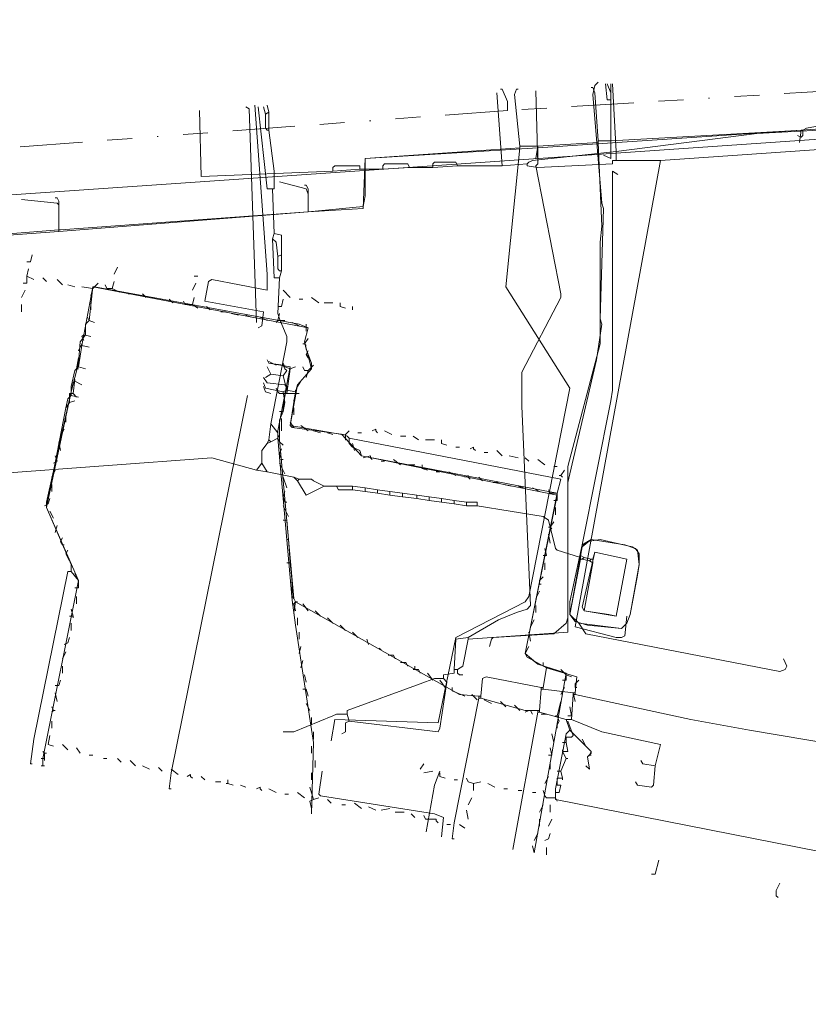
# Model space of a CAD drawing. Header units: metres. Extents: x 132121 to 132666, y 517581 to 517729.
# Tile 2 of 7: x 132231 to 132294, y 517638 to 517717. Entities that reach past the tile are written whole.
import ezdxf
from ezdxf.lldxf.tags import DXFTag

# ---------------------------------------------------------------- set-up
doc = ezdxf.new("R2010")
doc.units = ezdxf.units.M
doc.linetypes.add('RI-OVERIG', pattern=[17, 5, -2, 2, -2, 0, -2, 2, -2])
for name, color, linetype, lineweight in [('B-OI-KL-DATA_KPN_0000546663_VECT_16O055779-G', 90, 'KL-DATA-N', 18), ('B-OI-KL-DATA_PRORAIL_0000596202_VECT_16O055779-G', 90, 'KL-DATA-N', 18), ('B-OI-KL-ET_LS_HOORN_0000584935_VECT_16O055779-G', 190, 'KL-LS-N', 18), ('B-OI-KL-ET_LS_LIANDER_0000574962_VECT_16O055779-G', 190, 'KL-LS-N', 18), ('B-OI-KL-ET_LS_PRORAIL_0000596202_VECT_16O055779-G', 190, 'KL-LS-N', 18), ('B-OI-KL-ET_MS_LIANDER_0000574962_VECT_16O055779-G', 130, 'KL-MS-N', 18), ('B-OI-KL-ET_MS_PRORAIL_0000596202_VECT_16O055779-G', 130, 'KL-MS-N', 18), ('B-OI-KL-GAS_HD_LIANDER_0000574962_VECT_16O055779-G', 30, 'KL-GAS-HD-N', 18), ('B-OI-KL-GAS_LD_LIANDER_0000574962_VECT_16O055779-G', 50, 'KL-GAS-LD-N', 18), ('B-OI-KL-OVERIG_PRORAIL_0000596202_VECT_16O055779-G', 8, 'CONTINUOUS', 18), ('B-OI-KL-WATER_PRORAIL_0000596202_VECT_16O055779-G', 170, 'KL-WATER-N', 18), ('B-OI-KL-WATER_PWN_0000571124_VECT_16O055779-G', 170, 'KL-WATER-N', 18), ('B-OI-RI-DRUK_HOORN_0000584935_VECT_16O055779-G', 210, 'RI-PERS', 18), ('B-OI-RI-VRIJVERVAL_HOORN_0000584935_VECT_16O055779-G', 210, 'RI-OVERIG', 18), ('B-OI-RI-VRIJVERVAL_PRORAIL_0000596202_VECT_16O055779-G', 210, 'RI-OVERIG', 18)]:
    doc.layers.add(name, color=color, linetype=linetype, lineweight=lineweight)
tags = doc.linetypes.add('KL-DATA-N', pattern='A,4,-1,[101,NLCS.SHX,S=0.5,R=0,X=0,Y=0],-1,4,-1,["D",Standard,S=1,R=0,X=-0.25,Y=-0.5],-1.5', length=12.5).pattern_tags.tags
tags[18] = DXFTag(74, 10)
tags = doc.linetypes.add('KL-GAS-HD-N', pattern='A,4,-1,[69,NLCS.SHX,S=0.5,R=0,X=0,Y=0],-1,4,-1,["H",Standard,S=1,R=0,X=0,Y=-0.5],-2', length=13).pattern_tags.tags
tags[18] = DXFTag(74, 10)
tags = doc.linetypes.add('KL-GAS-LD-N', pattern='A,4,-1,[69,NLCS.SHX,S=0.5,R=0,X=0,Y=0],-1,4,-1,["L",Standard,S=1,R=0,X=0.25,Y=-0.5],-2', length=13).pattern_tags.tags
tags[18] = DXFTag(74, 10)
tags = doc.linetypes.add('KL-LS-N', pattern='A,4,-1,[103,NLCS.SHX,S=0.75,R=0,X=0,Y=0],-1,4,-1,["L",Standard,S=1,R=0,X=0,Y=-0.5],-2', length=13).pattern_tags.tags
tags[18] = DXFTag(74, 10)
tags = doc.linetypes.add('KL-MS-N', pattern='A,4,-1,[103,NLCS.SHX,S=0.75,R=0,X=0,Y=0],-1,4,-1,["M",Standard,S=1,R=0,X=0,Y=-0.5],-2', length=13).pattern_tags.tags
tags[18] = DXFTag(74, 10)
doc.linetypes.add('KL-WATER-N', pattern='A,7,-0.5,[168,NLCS.SHX,S=0.75,R=0,X=0.75,Y=0],-2', length=9.5)
tags = doc.linetypes.add('RI-PERS', pattern='A,7,-2,["P",Standard,S=1.8,R=0,X=-0.5,Y=-0.9],-2,7,-2,[102,NLCS.SHX,S=1,R=180,X=0,Y=0],-2', length=22).pattern_tags.tags
tags[6] = DXFTag(74, 10)

msp = doc.modelspace()

# ---------------------------------------------------------------- linework, layer by layer
at = {"layer": 'B-OI-KL-DATA_KPN_0000546663_VECT_16O055779-G', "flags": 128}
for points in [[(132269.786, 517705.643), (132269.357, 517711.5)], [(132278.643, 517712.214), (132278.929, 517706.786)], [(132357.071, 517711.643), (132356.929, 517711.214), (132282.5, 517706.071)], [(132256.214, 517705.214), (132245.643, 517704.786), (132245.5, 517710.071)], [(132317.5, 517710.214), (132303.214, 517708.929), (132290.214, 517708.214), (132278.929, 517706.786)], [(132278.929, 517706.786), (132272.214, 517706.071), (132271.929, 517705.929), (132271.786, 517705.786)], [(132278.929, 517706.786), (132278.929, 517706.071)], [(132278.929, 517706.071), (132278.643, 517706.071), (132278.643, 517705.786), (132272.643, 517705.5), (132271.786, 517705.643), (132271.786, 517705.786)], [(132282.5, 517706.071), (132275.643, 517668.643), (132278.929, 517667.786), (132279.357, 517667.786), (132279.643, 517667.929), (132279.786, 517669.5)], [(132278.929, 517706.071), (132282.5, 517706.071)], [(132258.357, 517705.357), (132258.357, 517705.643), (132256.357, 517705.643), (132256.214, 517705.5), (132256.214, 517705.214)], [(132258.357, 517705.357), (132256.214, 517705.214)], [(132258.357, 517705.357), (132260.214, 517705.357)], [(132262.357, 517705.5), (132262.214, 517705.786), (132260.357, 517705.786), (132260.214, 517705.643), (132260.214, 517705.357)], [(132262.357, 517705.5), (132260.214, 517705.357)], [(132262.357, 517705.5), (132264.214, 517705.5)], [(132266.214, 517705.643), (132266.071, 517705.929), (132264.357, 517705.929), (132264.214, 517705.786), (132264.214, 517705.5)], [(132266.214, 517705.643), (132264.214, 517705.5)], [(132266.214, 517705.643), (132269.786, 517705.643)], [(132271.786, 517705.786), (132269.786, 517705.643)]]:
    msp.add_lwpolyline(points, dxfattribs=at)
at = {"layer": 'B-OI-KL-DATA_PRORAIL_0000596202_VECT_16O055779-G', "flags": 128}
for points in [[(132250.929, 517690.071), (132251.071, 517689.786), (132252.786, 517689.5), (132251.786, 517684.357), (132251.786, 517683.786), (132252.929, 517670.786), (132253.214, 517668.786), (132254.643, 517659.357), (132254.5, 517653.643)], [(132236.071, 517688.071), (132235.5, 517688.357), (132235.357, 517688.214), (132233.214, 517678.643), (132233.214, 517678.214), (132235.786, 517672.357), (132232.929, 517658.071), (132232.929, 517657.5), (132233.071, 517657.5)]]:
    msp.add_lwpolyline(points, dxfattribs=at)
at = {"layer": 'B-OI-KL-ET_LS_HOORN_0000584935_VECT_16O055779-G', "flags": 128}
for points in [[(132318.5, 517710.214), (132293.786, 517708.5)], [(132293.786, 517708.5), (132272.643, 517707.071)], [(132293.786, 517708.5), (132293.643, 517707.5)], [(132272.643, 517707.071), (132258.786, 517706.214), (132258.786, 517703.214), (132258.643, 517702.357), (132254.214, 517701.929)], [(132272.643, 517707.071), (132272.643, 517705.929)], [(132254.214, 517701.929), (132254.214, 517703.357), (132254.071, 517703.786), (132251.929, 517704.357)], [(132234.214, 517700.357), (132234.214, 517702.5), (132234.071, 517702.643), (132231.214, 517702.929)], [(132254.214, 517701.929), (132234.214, 517700.357)], [(132234.214, 517700.357), (132212.643, 517698.786)]]:
    msp.add_lwpolyline(points, dxfattribs=at)
at = {"layer": 'B-OI-KL-ET_LS_LIANDER_0000574962_VECT_16O055779-G', "flags": 128}
for points in [[(132271.214, 517707.214), (132270.786, 517711.357), (132270.929, 517711.786), (132271.071, 517711.786)], [(132277.5, 517707.643), (132277.214, 517711.5), (132277.071, 517711.929), (132276.929, 517711.929)], [(132278.5, 517710.929), (132278.214, 517710.929), (132278.071, 517712.214)], [(132278.5, 517710.929), (132278.5, 517712.214)], [(132278.5, 517710.929), (132278.5, 517707.643)], [(132325.643, 517710.786), (132324.643, 517710.5), (132318.5, 517710.214), (132318.5, 517709.786), (132317.786, 517710.214), (132294.929, 517708.786), (132294.214, 517708.643), (132293.929, 517708.5)], [(132293.929, 517708.5), (132278.5, 517707.643)], [(132293.929, 517708.5), (132293.929, 517708.071), (132293.786, 517707.929), (132293.5, 517708.071)], [(132277.5, 517707.643), (132278.5, 517707.643)], [(132277.5, 517707.643), (132277.5, 517707.5)], [(132271.214, 517707.071), (132258.786, 517706.214), (132258.643, 517702.214), (132254.214, 517701.929)], [(132271.214, 517707.071), (132270.071, 517695.929), (132275.214, 517687.786), (132271.929, 517671.071), (132271.643, 517670.643), (132266.071, 517667.786), (132264.643, 517660.929), (132256.357, 517661.214), (132256.071, 517659.5)], [(132277.5, 517707.5), (132277.786, 517700.786), (132277.643, 517699.5), (132277.643, 517691.357), (132275.071, 517681.5), (132275.071, 517669.357), (132274.929, 517668.929), (132273.929, 517668.071), (132269.071, 517667.786), (132268.929, 517667.643), (132268.786, 517667.071)], [(132271.214, 517707.214), (132272.643, 517707.214)], [(132271.214, 517707.214), (132271.214, 517707.071)], [(132272.643, 517707.214), (132272.5, 517706.214)], [(132277.5, 517707.5), (132272.643, 517707.214)], [(132254.214, 517701.929), (132254.214, 517703.786), (132254.071, 517704.071), (132253.929, 517704.071)], [(132234.214, 517700.5), (132234.214, 517702.786), (132234.071, 517703.071), (132233.929, 517703.071)], [(132254.214, 517701.929), (132234.357, 517700.5)], [(132234.214, 517700.5), (132212.643, 517698.786)], [(132234.214, 517700.5), (132234.357, 517700.5)], [(132234.214, 517700.5), (132234.357, 517700.5)]]:
    msp.add_lwpolyline(points, dxfattribs=at)
msp.add_lwpolyline([(132278.357, 517669.643), (132278.929, 517669.5), (132279.786, 517674.071), (132277.214, 517674.643), (132276.214, 517670.214), (132276.357, 517669.929)], close=True, dxfattribs=at)
at = {"layer": 'B-OI-KL-ET_LS_PRORAIL_0000596202_VECT_16O055779-G', "flags": 128}
for points in [[(132272.357, 517650.5), (132274.929, 517664.929), (132272.643, 517665.643), (132271.643, 517666.5), (132274.214, 517679.214), (132258.5, 517682.357), (132256.929, 517684.071), (132252.786, 517684.786), (132253.357, 517688.071), (132254.5, 517689.357), (132253.929, 517691.5), (132254.214, 517692.643), (132236.929, 517695.929), (132236.643, 517693.214), (132236.357, 517692.929), (132236.357, 517692.071), (132235.929, 517691.5), (132235.786, 517689.786), (132235.214, 517687.5), (132233.214, 517678.214), (132235.786, 517672.357), (132232.929, 517658.071), (132232.929, 517657.5), (132233.071, 517657.5)], [(132250.643, 517688.643), (132250.929, 517688.214), (132252.357, 517688.071), (132252.5, 517687.929), (132251.786, 517684.357), (132251.786, 517683.786), (132252.929, 517670.786), (132253.214, 517668.786), (132254.643, 517659.357), (132254.5, 517653.643)], [(132249.357, 517687.214), (132243.214, 517656.929), (132243.071, 517655.643), (132243.214, 517655.643)]]:
    msp.add_lwpolyline(points, dxfattribs=at)
at = {"layer": 'B-OI-KL-ET_MS_LIANDER_0000574962_VECT_16O055779-G', "flags": 128}
for points in [[(132251.357, 517703.786), (132250.929, 517703.786), (132250.214, 517710.357)], [(132250.786, 517709.786), (132250.643, 517710.357)], [(132251.071, 517709.929), (132250.786, 517709.786)], [(132251.071, 517709.929), (132250.929, 517710.5)], [(132251.071, 517709.929), (132251.071, 517708.5)], [(132250.786, 517709.786), (132250.786, 517708.643), (132250.929, 517708.5), (132251.071, 517708.5)], [(132251.071, 517708.5), (132251.5, 517705.214), (132251.5, 517703.786), (132251.357, 517703.786)], [(132251.357, 517703.786), (132251.5, 517700.214)], [(132251.5, 517700.214), (132251.357, 517699.786)], [(132251.357, 517699.786), (132251.643, 517699.5), (132251.786, 517698.357)], [(132251.357, 517699.786), (132251.5, 517696.643), (132251.929, 517696.643)], [(132251.5, 517700.214), (132252.071, 517700.071), (132252.071, 517698.5)], [(132252.071, 517698.5), (132251.786, 517698.357)], [(132251.786, 517698.357), (132251.786, 517697.357), (132251.929, 517697.214), (132252.071, 517697.214)], [(132252.071, 517698.5), (132252.071, 517697.214)], [(132251.929, 517696.643), (132251.786, 517693.786), (132251.929, 517693.357), (132252.5, 517691.929), (132252.5, 517691.5), (132251.214, 517684.929)], [(132252.071, 517697.214), (132251.929, 517696.643)], [(132251.214, 517684.929), (132251.071, 517683.643)], [(132251.214, 517684.929), (132251.786, 517684.214), (132251.786, 517683.786), (132251.214, 517683.5)], [(132250.929, 517683.357), (132250.5, 517682.786), (132250.5, 517681.786)], [(132251.071, 517683.643), (132250.929, 517683.357)], [(132251.214, 517683.5), (132250.929, 517683.357)], [(132251.071, 517683.643), (132251.214, 517683.5)], [(132250.071, 517681.214), (132246.5, 517682.214), (132229.071, 517680.929)], [(132250.5, 517681.786), (132250.071, 517681.214)], [(132250.5, 517681.786), (132250.929, 517681.071)], [(132250.071, 517681.214), (132250.929, 517681.071)], [(132250.929, 517681.071), (132253.071, 517680.643)], [(132253.071, 517680.643), (132253.5, 517680.5)], [(132253.071, 517680.643), (132253.357, 517680.357)], [(132253.5, 517680.5), (132253.357, 517680.357)], [(132253.357, 517680.357), (132254.071, 517679.214), (132255.5, 517679.929)], [(132253.5, 517680.5), (132254.5, 517680.5), (132254.643, 517680.357), (132255.5, 517679.929)], [(132255.5, 517679.929), (132256.5, 517679.929)], [(132257.786, 517679.929), (132256.5, 517679.929)], [(132256.5, 517679.929), (132256.643, 517679.643), (132257.786, 517679.643)], [(132257.786, 517679.929), (132258.786, 517679.786)], [(132257.786, 517679.929), (132257.786, 517679.643)], [(132257.786, 517679.643), (132258.786, 517679.5)], [(132258.786, 517679.786), (132259.786, 517679.643)], [(132258.786, 517679.786), (132258.786, 517679.5)], [(132258.786, 517679.5), (132259.786, 517679.357)], [(132259.786, 517679.643), (132260.786, 517679.5)], [(132259.786, 517679.643), (132259.786, 517679.357)], [(132259.786, 517679.357), (132260.786, 517679.214)], [(132260.786, 517679.5), (132261.786, 517679.357)], [(132260.786, 517679.5), (132260.786, 517679.214)], [(132260.786, 517679.214), (132261.786, 517679.071)], [(132261.786, 517679.357), (132262.929, 517679.214)], [(132261.786, 517679.357), (132261.786, 517679.071)], [(132262.929, 517679.214), (132263.929, 517679.071)], [(132262.929, 517679.214), (132262.929, 517678.929)], [(132261.786, 517679.071), (132262.929, 517678.929)], [(132262.929, 517678.929), (132263.929, 517678.786)], [(132263.929, 517679.071), (132264.929, 517678.929)], [(132263.929, 517679.071), (132263.929, 517678.786)], [(132263.929, 517678.786), (132264.929, 517678.643)], [(132264.929, 517678.929), (132265.929, 517678.786)], [(132264.929, 517678.929), (132264.929, 517678.643)], [(132264.929, 517678.643), (132265.929, 517678.5)], [(132265.929, 517678.786), (132266.929, 517678.643)], [(132265.929, 517678.786), (132265.929, 517678.5)], [(132265.929, 517678.5), (132266.929, 517678.357)], [(132266.929, 517678.643), (132267.786, 517678.643), (132267.786, 517678.357)], [(132266.929, 517678.643), (132266.929, 517678.357)], [(132266.929, 517678.357), (132267.786, 517678.357)], [(132267.786, 517678.357), (132273.071, 517677.5), (132273.5, 517677.214), (132274.071, 517674.929), (132274.214, 517674.786), (132276.071, 517674.214)], [(132276.071, 517674.357), (132276.214, 517675.071), (132276.643, 517675.5), (132277.643, 517675.643), (132278.357, 517675.5), (132280.214, 517675.071), (132280.643, 517674.786), (132280.786, 517673.643), (132280.643, 517672.786), (132280.071, 517669.643), (132279.786, 517668.929), (132279.357, 517668.5), (132276.643, 517668.786), (132275.643, 517669.071), (132275.214, 517669.643), (132276.071, 517674.071)], [(132277.071, 517674.071), (132277.214, 517674.643), (132279.786, 517674.071), (132278.929, 517669.5), (132276.357, 517669.929), (132277.071, 517673.786)], [(132276.071, 517674.357), (132276.357, 517674.214)], [(132276.071, 517674.357), (132276.071, 517674.214)], [(132276.071, 517674.214), (132276.071, 517674.071)], [(132276.071, 517674.071), (132276.214, 517674.071)], [(132276.357, 517674.214), (132276.214, 517674.071)], [(132276.214, 517674.071), (132276.786, 517673.929)], [(132276.357, 517674.214), (132276.929, 517674.071)], [(132276.929, 517674.071), (132276.786, 517673.929)], [(132276.786, 517673.929), (132277.071, 517673.786)], [(132276.929, 517674.071), (132277.071, 517674.071)], [(132277.071, 517674.071), (132277.071, 517673.786)]]:
    msp.add_lwpolyline(points, dxfattribs=at)
at = {"layer": 'B-OI-KL-ET_MS_PRORAIL_0000596202_VECT_16O055779-G', "flags": 128}
for points in [[(132236.071, 517691.214), (132236.929, 517695.929), (132237.071, 517695.929), (132253.5, 517692.929), (132254.214, 517692.643), (132253.929, 517691.5), (132254.071, 517690.929), (132254.5, 517689.786), (132254.5, 517689.357), (132253.357, 517688.071), (132253.214, 517687.5)], [(132236.071, 517691.214), (132235.786, 517689.5)], [(132236.071, 517691.214), (132236.643, 517691.071)], [(132235.786, 517689.5), (132235.5, 517689.214), (132235.214, 517687.929), (132235.214, 517687.214)], [(132235.786, 517689.5), (132236.357, 517689.357)], [(132252.214, 517688.786), (132252.5, 517689.214), (132252.357, 517689.357), (132252.214, 517689.643), (132251.071, 517689.786), (132250.929, 517690.071)], [(132251.214, 517688.929), (132250.929, 517689.5)], [(132251.214, 517688.929), (132250.786, 517688.643)], [(132251.214, 517688.929), (132252.214, 517688.786)], [(132252.214, 517688.786), (132252.5, 517687.643)], [(132252.214, 517687.5), (132250.786, 517687.786), (132250.643, 517688.214)], [(132235.214, 517687.214), (132234.929, 517686.929), (132234.786, 517686.214), (132233.214, 517678.214), (132235.214, 517673.643), (132235.214, 517673.071)], [(132235.214, 517687.214), (132235.786, 517687.071)], [(132252.214, 517687.5), (132252.357, 517686.643), (132252.214, 517685.929), (132251.929, 517685.214), (132251.929, 517683.643), (132253.071, 517670.929), (132253.214, 517670.643)], [(132252.5, 517687.643), (132252.214, 517687.5)], [(132252.5, 517687.643), (132253.214, 517687.5)], [(132253.214, 517687.5), (132252.786, 517684.786), (132252.929, 517684.643), (132257.071, 517684.071), (132257.357, 517683.929), (132257.5, 517683.786)], [(132257.5, 517683.786), (132274.5, 517680.5), (132274.214, 517679.357)], [(132257.5, 517683.786), (132257.5, 517683.357), (132257.786, 517683.071), (132258.357, 517682.786), (132258.5, 517682.357), (132274.214, 517679.357)], [(132274.214, 517679.357), (132271.643, 517666.5), (132271.786, 517666.214), (132273.357, 517665.357)], [(132235.214, 517673.071), (132234.929, 517673.071), (132232.214, 517659.643), (132231.929, 517657.643), (132232.071, 517657.643)], [(132235.214, 517673.071), (132235.786, 517672.357), (132232.929, 517658.071), (132232.929, 517657.5), (132233.071, 517657.5)], [(132253.214, 517670.643), (132253.071, 517669.786), (132253.214, 517668.786), (132254.643, 517659.357), (132254.5, 517653.643)], [(132253.214, 517670.643), (132266.357, 517663.214), (132267.929, 517663.071)], [(132273.357, 517665.357), (132273.071, 517663.786)], [(132273.357, 517665.357), (132275.786, 517664.643), (132275.643, 517663.357)], [(132272.929, 517663.786), (132268.5, 517664.643), (132268.214, 517664.5), (132268.071, 517663.071)], [(132272.929, 517663.643), (132272.786, 517661.929)], [(132272.929, 517663.786), (132273.071, 517663.786)], [(132272.929, 517663.786), (132272.929, 517663.643)], [(132272.929, 517663.643), (132273.071, 517663.643)], [(132273.071, 517663.786), (132273.071, 517663.643)], [(132273.071, 517663.643), (132275.5, 517663.357)], [(132275.5, 517663.357), (132275.643, 517663.357)], [(132275.5, 517663.357), (132275.5, 517663.214)], [(132275.643, 517663.357), (132275.643, 517663.214)], [(132267.929, 517662.929), (132265.929, 517652.929), (132265.786, 517651.643), (132265.929, 517651.643)], [(132267.929, 517663.071), (132268.071, 517663.071)], [(132267.929, 517663.071), (132267.929, 517662.929)], [(132267.929, 517662.929), (132268.071, 517662.929)], [(132268.071, 517663.071), (132268.071, 517662.929)], [(132268.071, 517662.929), (132271.643, 517661.929), (132272.643, 517661.929)], [(132275.5, 517663.214), (132275.357, 517661.214)], [(132275.5, 517663.214), (132275.643, 517663.214)], [(132275.643, 517663.214), (132284.929, 517661.214), (132289.643, 517660.357), (132304.071, 517657.929), (132307.643, 517657.214), (132328.786, 517652.929), (132330.071, 517652.929), (132331.214, 517652.643), (132335.357, 517651.786), (132336.214, 517651.5), (132345.214, 517648.929), (132346.5, 517648.786), (132347.643, 517648.357), (132351.929, 517647.071)], [(132272.643, 517661.786), (132270.643, 517650.786)], [(132272.643, 517661.929), (132272.786, 517661.929)], [(132272.643, 517661.929), (132272.643, 517661.786)], [(132272.643, 517661.786), (132272.786, 517661.786)], [(132272.786, 517661.929), (132272.786, 517661.786)], [(132272.786, 517661.786), (132274.929, 517661.214)], [(132274.929, 517661.214), (132275.357, 517661.214)], [(132274.929, 517661.214), (132275.214, 517660.357)], [(132275.357, 517661.214), (132277.786, 517660.214), (132282.5, 517659.214), (132282.071, 517657.5)], [(132275.214, 517660.357), (132274.929, 517660.071), (132274.786, 517659.357), (132274.071, 517655.643), (132274.071, 517654.786), (132356.786, 517638.5), (132358.214, 517638.357), (132358.5, 517638.929), (132358.643, 517638.929), (132359.643, 517638.5), (132360.214, 517638.5), (132361.214, 517643.357)], [(132275.214, 517660.357), (132276.929, 517658.643), (132276.929, 517658.5), (132276.643, 517658.214), (132276.786, 517657.214)], [(132282.071, 517657.5), (132281.071, 517657.643), (132280.929, 517657.929)], [(132282.071, 517657.5), (132281.929, 517655.929), (132281.786, 517655.786), (132280.643, 517655.929), (132280.5, 517656.214)]]:
    msp.add_lwpolyline(points, dxfattribs=at)
at = {"layer": 'B-OI-KL-GAS_HD_LIANDER_0000574962_VECT_16O055779-G', "flags": 128}
msp.add_lwpolyline([(132276.929, 517675.643), (132279.643, 517675.214), (132280.5, 517674.929), (132280.786, 517674.5), (132280.786, 517673.643), (132280.071, 517669.643), (132279.786, 517668.929), (132279.357, 517668.5), (132276.643, 517668.786), (132275.643, 517669.071), (132275.214, 517669.643), (132276.214, 517675.071)], close=True, dxfattribs=at)
at = {"layer": 'B-OI-KL-GAS_LD_LIANDER_0000574962_VECT_16O055779-G', "flags": 128}
for points in [[(132278.214, 517712.214), (132278.5, 517711.5), (132278.5, 517706.214), (132277.929, 517706.5)], [(132279.071, 517704.929), (132278.643, 517705.214), (132278.643, 517687.643), (132278.5, 517686.786), (132276.214, 517675.214)], [(132276.214, 517675.214), (132275.214, 517670.643), (132275.214, 517669.643), (132275.929, 517668.929)], [(132276.214, 517675.214), (132276.929, 517675.643), (132279.643, 517675.214), (132280.5, 517674.929), (132280.786, 517674.5), (132280.786, 517673.643), (132280.071, 517669.643), (132279.786, 517668.929), (132279.357, 517668.5), (132275.929, 517668.929)], [(132292.357, 517666.071), (132292.643, 517665.5), (132292.5, 517665.214), (132292.071, 517665.071), (132276.5, 517668.071), (132275.929, 517668.929)]]:
    msp.add_lwpolyline(points, dxfattribs=at)
at = {"layer": 'B-OI-KL-OVERIG_PRORAIL_0000596202_VECT_16O055779-G', "flags": 128}
for points in [[(132232.071, 517698.5), (132231.929, 517697.929), (132231.643, 517697.929)], [(132231.643, 517696.786), (132231.786, 517697.357)], [(132238.929, 517697.5), (132238.643, 517696.929)], [(132231.643, 517696.786), (132231.643, 517696.214), (132231.357, 517696.214)], [(132231.643, 517696.786), (132232.214, 517696.5)], [(132232.929, 517696.643), (132233.214, 517696.357)], [(132234.071, 517696.5), (132234.5, 517696.071)], [(132245.071, 517696.786), (132245.357, 517696.786)], [(132234.929, 517696.071), (132235.5, 517695.929)], [(132236.929, 517695.786), (132236.071, 517695.929)], [(132236.929, 517695.786), (132236.786, 517695.214)], [(132236.929, 517695.786), (132237.357, 517696.214)], [(132238.5, 517695.786), (132238.071, 517695.786), (132237.929, 517696.071)], [(132238.5, 517695.786), (132238.643, 517696.357)], [(132238.5, 517695.786), (132239.071, 517695.5)], [(132245.214, 517696.214), (132244.929, 517695.643)], [(132231.5, 517695.643), (132231.214, 517695.071)], [(132239.786, 517695.357), (132240.071, 517695.357)], [(132240.929, 517695.357), (132241.214, 517695.071)], [(132241.786, 517695.071), (132242.5, 517694.929)], [(132243.071, 517694.929), (132243.357, 517694.643)], [(132244.929, 517694.5), (132245.071, 517695.071)], [(132252.214, 517694.929), (132252.071, 517694.357), (132251.786, 517694.357)], [(132252.214, 517695.643), (132252.786, 517695.071)], [(132253.5, 517694.929), (132253.786, 517694.929)], [(132254.5, 517695.071), (132255.071, 517694.643)], [(132231.214, 517694.5), (132231.214, 517693.929)], [(132236.786, 517694.643), (132236.786, 517694.071)], [(132244.929, 517694.5), (132244.357, 517694.5), (132244.214, 517694.786)], [(132244.929, 517694.5), (132245.357, 517694.214)], [(132246.071, 517694.357), (132246.357, 517694.071)], [(132255.5, 517694.643), (132256.214, 517694.643)], [(132256.786, 517694.643), (132256.786, 517694.357), (132257.214, 517694.214)], [(132257.786, 517694.357), (132257.786, 517694.071)], [(132236.643, 517693.214), (132236.5, 517693.5)], [(132247.214, 517693.929), (132247.643, 517693.929)], [(132248.071, 517693.786), (132248.643, 517693.643)], [(132249.214, 517693.643), (132249.643, 517693.5)], [(132250.357, 517693.5), (132250.929, 517693.214)], [(132251.786, 517693.214), (132251.929, 517693.786)], [(132236.643, 517693.214), (132236.357, 517692.929)], [(132236.643, 517693.214), (132237.071, 517693.071)], [(132251.786, 517693.214), (132251.643, 517693.071)], [(132251.786, 517693.214), (132252.357, 517693.214)], [(132252.929, 517693.071), (132253.5, 517692.786)], [(132254.071, 517692.929), (132254.071, 517692.357)], [(132236.786, 517691.929), (132236.214, 517692.071), (132236.071, 517691.929), (132236.214, 517691.643)], [(132253.929, 517691.357), (132254.214, 517691.786)], [(132236.071, 517691.357), (132235.786, 517690.786)], [(132253.929, 517691.357), (132253.786, 517691.357)], [(132253.929, 517691.357), (132254.071, 517691.214)], [(132235.643, 517689.357), (132235.786, 517690.214)], [(132254.214, 517690.786), (132254.071, 517690.5), (132254.214, 517690.214), (132254.357, 517690.214)], [(132251.071, 517689.929), (132251.643, 517689.643)], [(132252.786, 517689.357), (132252.357, 517689.5), (132252.214, 517689.786)], [(132252.786, 517689.357), (132253.214, 517689.5)], [(132254.214, 517689.214), (132253.929, 517689.214), (132253.786, 517689.5)], [(132254.214, 517689.214), (132254.643, 517689.643)], [(132235.643, 517689.357), (132235.5, 517689.214)], [(132235.643, 517689.357), (132235.786, 517689.357)], [(132252.786, 517689.357), (132252.5, 517687.357)], [(132254.214, 517689.214), (132254.071, 517688.643)], [(132235.357, 517687.357), (132235.5, 517688.5)], [(132250.643, 517687.929), (132250.786, 517687.5), (132251.214, 517687.357)], [(132253.643, 517688.357), (132253.357, 517687.929)], [(132235.357, 517687.357), (132235.071, 517687.357), (132235.071, 517686.643)], [(132235.357, 517687.357), (132235.643, 517687.071)], [(132252.357, 517687.357), (132251.929, 517687.357), (132251.786, 517687.5), (132251.643, 517687.786)], [(132252.357, 517687.357), (132252.214, 517685.929), (132251.929, 517685.929)], [(132252.357, 517687.357), (132252.5, 517687.357)], [(132252.5, 517687.357), (132253.214, 517687.357)], [(132253.214, 517687.357), (132253.071, 517686.786)], [(132253.214, 517687.357), (132253.214, 517687.643)], [(132253.214, 517687.357), (132253.5, 517687.357)], [(132235.071, 517686.643), (132234.786, 517686.214)], [(132235.071, 517686.643), (132235.5, 517686.786)], [(132253.071, 517686.214), (132253.071, 517685.643)], [(132234.786, 517685.643), (132234.786, 517685.071)], [(132252.071, 517685.357), (132252.071, 517684.357)], [(132252.786, 517685.071), (132253.071, 517684.643)], [(132253.643, 517684.786), (132254.214, 517684.357)], [(132234.643, 517684.5), (132234.357, 517683.929)], [(132251.929, 517684.071), (132251.786, 517683.786), (132251.929, 517683.5), (132252.214, 517683.214)], [(132254.643, 517684.357), (132255.214, 517684.214)], [(132255.786, 517684.214), (132256.214, 517684.071)], [(132257.5, 517684.357), (132257.214, 517684.071), (132257.214, 517683.643), (132257.357, 517683.643)], [(132258.214, 517684.214), (132258.5, 517684.214)], [(132259.357, 517684.357), (132259.643, 517684.5), (132259.643, 517684.357), (132259.786, 517684.214)], [(132260.357, 517684.357), (132260.929, 517684.071)], [(132261.643, 517683.929), (132262.071, 517683.929)], [(132262.643, 517683.929), (132263.071, 517683.643)], [(132234.214, 517683.5), (132234.357, 517682.786)], [(132257.786, 517683.357), (132257.929, 517682.786)], [(132263.643, 517683.643), (132264.357, 517683.643)], [(132264.929, 517683.643), (132264.929, 517683.357), (132265.357, 517683.214)], [(132266.071, 517683.071), (132266.357, 517683.071)], [(132267.214, 517682.929), (132267.5, 517683.071), (132267.5, 517682.929), (132267.643, 517682.786)], [(132233.929, 517682.357), (132234.071, 517681.929), (132233.786, 517681.786)], [(132252.071, 517682.929), (132251.929, 517682.5), (132252.071, 517682.071), (132252.214, 517682.071)], [(132258.643, 517682.214), (132259.214, 517682.357), (132259.214, 517682.214), (132259.357, 517682.071)], [(132268.357, 517682.643), (132268.643, 517682.643)], [(132269.357, 517682.786), (132269.786, 517682.357)], [(132270.357, 517682.357), (132271.071, 517682.214)], [(132251.929, 517681.786), (132252.357, 517680.929)], [(132260.071, 517681.929), (132260.357, 517681.929)], [(132261.071, 517682.071), (132261.643, 517681.643)], [(132262.071, 517681.643), (132262.786, 517681.643)], [(132263.357, 517681.643), (132263.357, 517681.357), (132263.786, 517681.214)], [(132271.643, 517682.214), (132271.929, 517681.929)], [(132272.643, 517682.071), (132273.214, 517681.643)], [(132273.929, 517681.5), (132274.214, 517681.5)], [(132233.929, 517681.214), (132233.643, 517680.643)], [(132264.5, 517681.071), (132264.786, 517681.071)], [(132265.5, 517681.071), (132266.071, 517680.786)], [(132266.786, 517680.643), (132267.071, 517680.786), (132267.071, 517680.643), (132267.214, 517680.5)], [(132274.5, 517680.786), (132274.357, 517680.786)], [(132274.5, 517680.786), (132274.786, 517681.214)], [(132274.5, 517680.786), (132274.643, 517680.643)], [(132233.643, 517680.071), (132233.643, 517679.5)], [(132252.214, 517680.643), (132252.5, 517679.786)], [(132267.929, 517680.643), (132268.214, 517680.357)], [(132269.071, 517680.214), (132269.5, 517680.214)], [(132269.929, 517680.071), (132270.5, 517679.929)], [(132271.071, 517679.929), (132271.5, 517679.786)], [(132252.357, 517679.5), (132252.214, 517679.071), (132252.357, 517678.643), (132252.5, 517678.643)], [(132272.214, 517679.786), (132272.786, 517679.5)], [(132273.5, 517679.643), (132273.643, 517679.357), (132274.214, 517679.357), (132274.214, 517678.786), (132273.929, 517678.786)], [(132233.5, 517678.929), (132233.357, 517678.5), (132233.071, 517678.357)], [(132252.214, 517678.357), (132252.643, 517677.5)], [(132233.5, 517677.929), (132233.786, 517677.357)], [(132274.071, 517678.214), (132274.071, 517677.643)], [(132234.071, 517676.786), (132233.929, 517676.214)], [(132252.643, 517675.643), (132252.5, 517677.214), (132252.214, 517677.214)], [(132273.643, 517676.643), (132273.929, 517677.071)], [(132273.643, 517676.643), (132273.5, 517676.643)], [(132273.5, 517676.071), (132273.643, 517675.357)], [(132273.643, 517676.643), (132273.786, 517676.5)], [(132234.5, 517675.786), (132234.357, 517675.5), (132234.5, 517675.214), (132234.643, 517675.214)], [(132252.643, 517675.643), (132252.5, 517675.643)], [(132252.643, 517675.643), (132252.786, 517673.786)], [(132234.929, 517674.786), (132234.786, 517674.5), (132235.071, 517673.929), (132235.357, 517673.357)], [(132273.214, 517674.929), (132273.357, 517674.357), (132273.071, 517674.357)], [(132252.786, 517673.786), (132252.5, 517673.786)], [(132252.786, 517673.786), (132252.929, 517672.214)], [(132273.214, 517673.786), (132273.214, 517673.214)], [(132235.5, 517672.929), (132235.786, 517672.357), (132235.786, 517671.786), (132235.5, 517671.786)], [(132252.929, 517672.214), (132252.786, 517672.214)], [(132252.929, 517672.214), (132252.929, 517671.071), (132253.071, 517670.929), (132253.214, 517670.643)], [(132273.071, 517672.643), (132272.786, 517672.357), (132272.786, 517672.071), (132272.929, 517672.071)], [(132272.786, 517671.5), (132272.5, 517670.929)], [(132235.643, 517671.071), (132235.643, 517670.5)], [(132253.071, 517670.5), (132252.929, 517670.5)], [(132253.214, 517670.643), (132253.071, 517670.5)], [(132253.071, 517670.5), (132253.214, 517669.929)], [(132253.214, 517670.643), (132253.357, 517670.643)], [(132253.786, 517670.5), (132254.214, 517669.929)], [(132235.357, 517669.5), (132235.214, 517670.071)], [(132254.786, 517669.929), (132255.214, 517669.5)], [(132272.5, 517670.357), (132272.5, 517669.786)], [(132235.357, 517669.5), (132235.071, 517669.5)], [(132235.214, 517668.929), (132235.214, 517668.357)], [(132235.357, 517669.5), (132235.357, 517669.357)], [(132253.357, 517669.357), (132253.357, 517668.786)], [(132255.786, 517669.357), (132256.214, 517668.929)], [(132272.357, 517669.214), (132272.071, 517668.643)], [(132253.5, 517668.214), (132253.5, 517667.643)], [(132256.786, 517668.786), (132257.214, 517668.357)], [(132257.786, 517668.214), (132258.214, 517667.786)], [(132271.929, 517668.214), (132272.071, 517667.5)], [(132235.071, 517667.786), (132234.929, 517667.357), (132234.643, 517667.214)], [(132258.929, 517667.643), (132259.071, 517667.214)], [(132234.786, 517666.643), (132234.5, 517666.071)], [(132253.643, 517667.071), (132253.5, 517666.5)], [(132259.929, 517666.929), (132260.071, 517666.786)], [(132271.929, 517667.071), (132271.643, 517666.5)], [(132253.786, 517665.929), (132253.643, 517665.357)], [(132260.643, 517666.357), (132261.071, 517666.357), (132261.214, 517666.071)], [(132261.643, 517665.786), (132262.071, 517665.786), (132262.214, 517665.5)], [(132271.929, 517666.214), (132272.5, 517665.786)], [(132273.071, 517665.786), (132273.071, 517665.5), (132273.929, 517665.214)], [(132234.5, 517665.5), (132234.5, 517664.929)], [(132262.786, 517665.214), (132262.643, 517665.214)], [(132262.786, 517665.214), (132262.786, 517665.5)], [(132262.786, 517665.214), (132263.071, 517665.214), (132263.214, 517664.929)], [(132263.786, 517664.929), (132264.214, 517664.357)], [(132274.929, 517664.786), (132274.5, 517665.214)], [(132234.357, 517664.357), (132234.214, 517663.929), (132233.929, 517663.929)], [(132253.929, 517664.786), (132254.071, 517664.214)], [(132264.786, 517664.357), (132265.214, 517663.786)], [(132274.929, 517664.786), (132274.929, 517664.357), (132274.643, 517664.357)], [(132274.929, 517664.786), (132275.357, 517664.643)], [(132275.929, 517664.357), (132275.643, 517664.071), (132275.643, 517663.786), (132275.786, 517663.786)], [(132233.929, 517663.357), (132234.071, 517662.643)], [(132253.786, 517663.643), (132254.071, 517663.643), (132254.214, 517663.071)], [(132265.786, 517663.786), (132265.786, 517663.5), (132266.786, 517663.071)], [(132274.786, 517663.786), (132274.5, 517663.214)], [(132275.5, 517663.357), (132275.643, 517662.643)], [(132267.357, 517663.214), (132267.786, 517662.786)], [(132268.357, 517662.786), (132268.929, 517662.5)], [(132269.643, 517662.643), (132270.071, 517662.214)], [(132274.214, 517661.5), (132274.5, 517662.643)], [(132233.786, 517661.929), (132233.643, 517662.214)], [(132233.786, 517661.929), (132233.643, 517661.786)], [(132233.786, 517661.929), (132233.929, 517661.929)], [(132254.071, 517662.5), (132254.357, 517661.929)], [(132270.786, 517662.357), (132271.214, 517661.929)], [(132271.929, 517661.929), (132271.643, 517661.786)], [(132271.929, 517661.929), (132272.071, 517661.929)], [(132271.929, 517661.929), (132272.071, 517661.929)], [(132272.071, 517661.929), (132272.214, 517661.643)], [(132275.214, 517662.214), (132275.357, 517661.5), (132275.071, 517661.5)], [(132233.643, 517661.071), (132233.643, 517660.5)], [(132254.5, 517661.357), (132254.5, 517660.786)], [(132272.929, 517661.643), (132273.357, 517661.643)], [(132274.214, 517661.5), (132274.071, 517661.5)], [(132274.214, 517661.5), (132274.357, 517661.071), (132274.214, 517660.786), (132274.214, 517660.5)], [(132274.929, 517659.357), (132274.929, 517659.786), (132275.357, 517659.786), (132275.5, 517659.929), (132275.071, 517661.071)], [(132254.643, 517660.214), (132254.643, 517659.643)], [(132233.5, 517659.929), (132233.357, 517659.214), (132233.786, 517659.071)], [(132273.786, 517660.071), (132273.929, 517659.357)], [(132274.929, 517659.357), (132275.071, 517658.643), (132274.643, 517658.643)], [(132274.929, 517659.357), (132274.643, 517659.357)], [(132276.214, 517659.643), (132276.5, 517659.071)], [(132233.071, 517658.5), (132232.929, 517658.643)], [(132234.5, 517659.214), (132234.929, 517658.786)], [(132235.643, 517658.929), (132235.929, 517658.5)], [(132254.5, 517659.071), (132254.5, 517658.5)], [(132273.643, 517658.929), (132273.786, 517658.357), (132273.5, 517658.357)], [(132274.643, 517658.643), (132274.643, 517658.786)], [(132274.643, 517658.643), (132274.929, 517658.071)], [(132276.786, 517658.357), (132276.929, 517658.643)], [(132233.071, 517658.071), (132232.786, 517658.071)], [(132233.071, 517658.5), (132233.214, 517658.5)], [(132233.071, 517658.5), (132233.071, 517658.071)], [(132233.071, 517658.071), (132233.071, 517657.929)], [(132236.643, 517658.357), (132236.929, 517658.357)], [(132237.786, 517658.071), (132238.071, 517658.071)], [(132238.929, 517658.071), (132239.214, 517657.786)], [(132239.929, 517657.929), (132240.357, 517657.5)], [(132254.786, 517657.929), (132254.786, 517657.357)], [(132273.643, 517657.786), (132273.643, 517657.214)], [(132274.929, 517658.071), (132274.5, 517657.071)], [(132274.929, 517658.071), (132275.071, 517658.071)], [(132276.786, 517658.357), (132276.643, 517658.214)], [(132276.786, 517658.357), (132276.929, 517658.357)], [(132232.786, 517657.5), (132232.929, 517657.5)], [(132240.929, 517657.5), (132241.5, 517657.214)], [(132242.214, 517657.357), (132242.5, 517657.071)], [(132243.214, 517657.214), (132243.786, 517656.786)], [(132263.5, 517657.643), (132263.214, 517657.214)], [(132264.214, 517657.071), (132263.5, 517656.929)], [(132274.5, 517657.071), (132274.214, 517657.071)], [(132274.5, 517657.071), (132274.643, 517656.5)], [(132276.5, 517657.5), (132276.786, 517657.214)], [(132244.5, 517656.643), (132244.786, 517656.786), (132244.786, 517656.643), (132244.929, 517656.5)], [(132245.643, 517656.643), (132245.929, 517656.357)], [(132246.786, 517656.214), (132247.214, 517656.214)], [(132247.786, 517656.071), (132247.786, 517656.357)], [(132254.5, 517656.929), (132254.5, 517656.357)], [(132264.786, 517656.929), (132264.786, 517656.643), (132265.214, 517656.5)], [(132265.929, 517656.357), (132266.214, 517656.357)], [(132267.5, 517656.071), (132267.071, 517656.214), (132266.929, 517656.5)], [(132267.5, 517656.071), (132268.071, 517656.214)], [(132273.5, 517656.643), (132273.214, 517656.071)], [(132274.643, 517656.5), (132274.214, 517656.5), (132274.214, 517655.929), (132274.5, 517655.929), (132274.357, 517655.357), (132274.071, 517655.357), (132274.071, 517654.929)], [(132274.643, 517656.5), (132274.643, 517656.357)], [(132247.786, 517656.071), (132247.643, 517656.071)], [(132247.786, 517656.071), (132248.214, 517655.929)], [(132248.786, 517655.929), (132249.214, 517655.786)], [(132250.071, 517655.643), (132250.357, 517655.786), (132250.357, 517655.643), (132250.5, 517655.5)], [(132251.071, 517655.643), (132251.643, 517655.357)], [(132254.643, 517654.786), (132254.357, 517655.786)], [(132267.5, 517656.071), (132267.5, 517655.5)], [(132268.643, 517656.071), (132269.214, 517655.786)], [(132269.929, 517655.643), (132270.214, 517655.643)], [(132271.071, 517655.5), (132271.357, 517655.5)], [(132274.071, 517654.929), (132273.357, 517654.929), (132273.214, 517655.071), (132273.071, 517655.5)], [(132252.357, 517655.214), (132252.643, 517655.214)], [(132253.357, 517655.357), (132253.929, 517654.929)], [(132254.643, 517654.786), (132254.357, 517654.643), (132254.5, 517654.071)], [(132254.643, 517654.786), (132255.071, 517654.929)], [(132255.786, 517654.786), (132256.071, 517654.5)], [(132267.357, 517654.929), (132267.071, 517654.357)], [(132272.214, 517655.357), (132272.5, 517655.357)], [(132274.071, 517654.929), (132274.214, 517654.643)], [(132256.929, 517654.357), (132257.214, 517654.357)], [(132257.929, 517654.5), (132258.5, 517654.071)], [(132259.071, 517654.214), (132259.643, 517653.929)], [(132260.786, 517654.071), (132260.071, 517653.929)], [(132266.929, 517653.929), (132267.071, 517653.214)], [(132273.071, 517654.357), (132272.786, 517653.786)], [(132273.643, 517654.357), (132273.643, 517653.786)], [(132261.214, 517653.786), (132261.929, 517653.786)], [(132262.5, 517653.643), (132262.786, 517653.357)], [(132263.5, 517653.5), (132263.643, 517653.214), (132264.5, 517653.214), (132264.5, 517653.071), (132264.643, 517652.929)], [(132272.786, 517653.214), (132272.786, 517652.643)], [(132273.786, 517653.214), (132273.5, 517652.643)], [(132265.357, 517652.786), (132265.643, 517652.786)], [(132266.357, 517652.786), (132266.786, 517652.5)], [(132272.643, 517652.071), (132272.357, 517651.5)], [(132273.643, 517652.071), (132273.5, 517651.643), (132273.214, 517651.5)], [(132272.214, 517651.071), (132272.357, 517650.5)], [(132273.357, 517650.929), (132273.357, 517650.357)]]:
    msp.add_lwpolyline(points, dxfattribs=at)
at = {"layer": 'B-OI-KL-WATER_PRORAIL_0000596202_VECT_16O055779-G', "flags": 128}
for points in [[(132249.929, 517710.5), (132250.929, 517696.929), (132250.929, 517695.643), (132246.5, 517696.5), (132246.214, 517696.357), (132245.929, 517694.786), (132250.643, 517693.929), (132250.5, 517692.786), (132250.214, 517692.643)], [(132255.357, 517657.071), (132255.071, 517655.214), (132255.214, 517655.071), (132264.357, 517653.643), (132265.071, 517653.357), (132264.929, 517651.786)]]:
    msp.add_lwpolyline(points, dxfattribs=at)
at = {"layer": 'B-OI-KL-WATER_PWN_0000571124_VECT_16O055779-G', "flags": 128}
for points in [[(132267.071, 517667.643), (132275.071, 517668.214), (132275.071, 517680.214), (132275.214, 517680.929), (132277.357, 517690.071), (132277.786, 517692.929), (132277.643, 517693.357), (132277.929, 517702.214), (132277.786, 517702.643), (132277.071, 517711.357), (132277.214, 517712.071), (132277.5, 517712.357)], [(132267.071, 517667.786), (132269.5, 517669.214), (132270.929, 517669.786), (132271.786, 517670.071), (132272.071, 517670.357), (132271.357, 517686.357), (132271.357, 517689.071), (132274.5, 517695.071), (132274.5, 517695.357), (132272.5, 517705.643), (132272.643, 517705.786), (132272.5, 517711.643)], [(132249.214, 517710.357), (132249.5, 517710.214), (132250.071, 517693.071)], [(132267.071, 517667.786), (132266.071, 517667.643), (132265.929, 517665.214)], [(132267.071, 517667.643), (132266.643, 517665.5), (132266.214, 517665.214)], [(132267.071, 517667.786), (132267.071, 517667.643)], [(132265.929, 517665.214), (132265.929, 517664.929), (132265.071, 517664.786), (132265.071, 517664.5)], [(132265.929, 517665.214), (132266.214, 517665.214)], [(132266.214, 517665.214), (132266.214, 517664.929), (132266.357, 517664.786), (132266.643, 517664.786)], [(132265.071, 517664.5), (132264.357, 517664.5), (132263.214, 517664.071), (132257.357, 517661.929), (132257.357, 517661.643)], [(132265.071, 517664.5), (132265.357, 517664.214), (132264.786, 517660.5), (132264.643, 517660.214), (132257.5, 517661.071)], [(132257.357, 517661.643), (132256.5, 517661.643), (132256.214, 517661.5), (132253.071, 517660.214), (132252.214, 517660.214)], [(132257.5, 517661.071), (132257.214, 517660.929), (132257.214, 517660.214), (132256.929, 517660.071)], [(132257.357, 517661.643), (132257.5, 517661.071)]]:
    msp.add_lwpolyline(points, dxfattribs=at)
at = {"layer": 'B-OI-RI-DRUK_HOORN_0000584935_VECT_16O055779-G', "flags": 128}
msp.add_lwpolyline([(132354.643, 517717.357), (132354.643, 517716.786), (132354.357, 517716.357), (132352.071, 517713.071), (132350.5, 517712.071), (132349.786, 517711.786), (132348.929, 517711.5), (132347.214, 517711.357), (132169.071, 517699.071), (132155.214, 517692.357), (132154.357, 517691.786), (132143.214, 517684.786), (132142.929, 517684.5), (132134.786, 517678.071), (132132.5, 517676.071), (132122.643, 517667.643), (132121.929, 517667.214)], dxfattribs=at)
at = {"layer": 'B-OI-RI-VRIJVERVAL_HOORN_0000584935_VECT_16O055779-G', "flags": 128}
for points in [[(132348.643, 517714.5), (132307.929, 517712.357), (132279.5, 517710.643), (132270.214, 517710.071)], [(132270.214, 517710.071), (132270.214, 517710.786), (132269.786, 517711.786), (132269.643, 517711.786)], [(132270.214, 517710.071), (132218.357, 517706.214), (132202.929, 517704.929), (132178.929, 517702.929), (132177.5, 517702.643), (132142.5, 517692.643), (132142.5, 517692.786)]]:
    msp.add_lwpolyline(points, dxfattribs=at)
at = {"layer": 'B-OI-RI-VRIJVERVAL_PRORAIL_0000596202_VECT_16O055779-G', "flags": 128}
for points in [[(132264.786, 517657.071), (132264.357, 517655.929), (132263.643, 517651.929), (132263.786, 517651.929)], [(132282.357, 517649.929), (132282.071, 517648.786), (132281.786, 517648.786)], [(132292.071, 517648.071), (132291.786, 517647.5), (132291.786, 517647.071), (132291.929, 517646.929)]]:
    msp.add_lwpolyline(points, dxfattribs=at)

doc.saveas('drawing.dxf')
